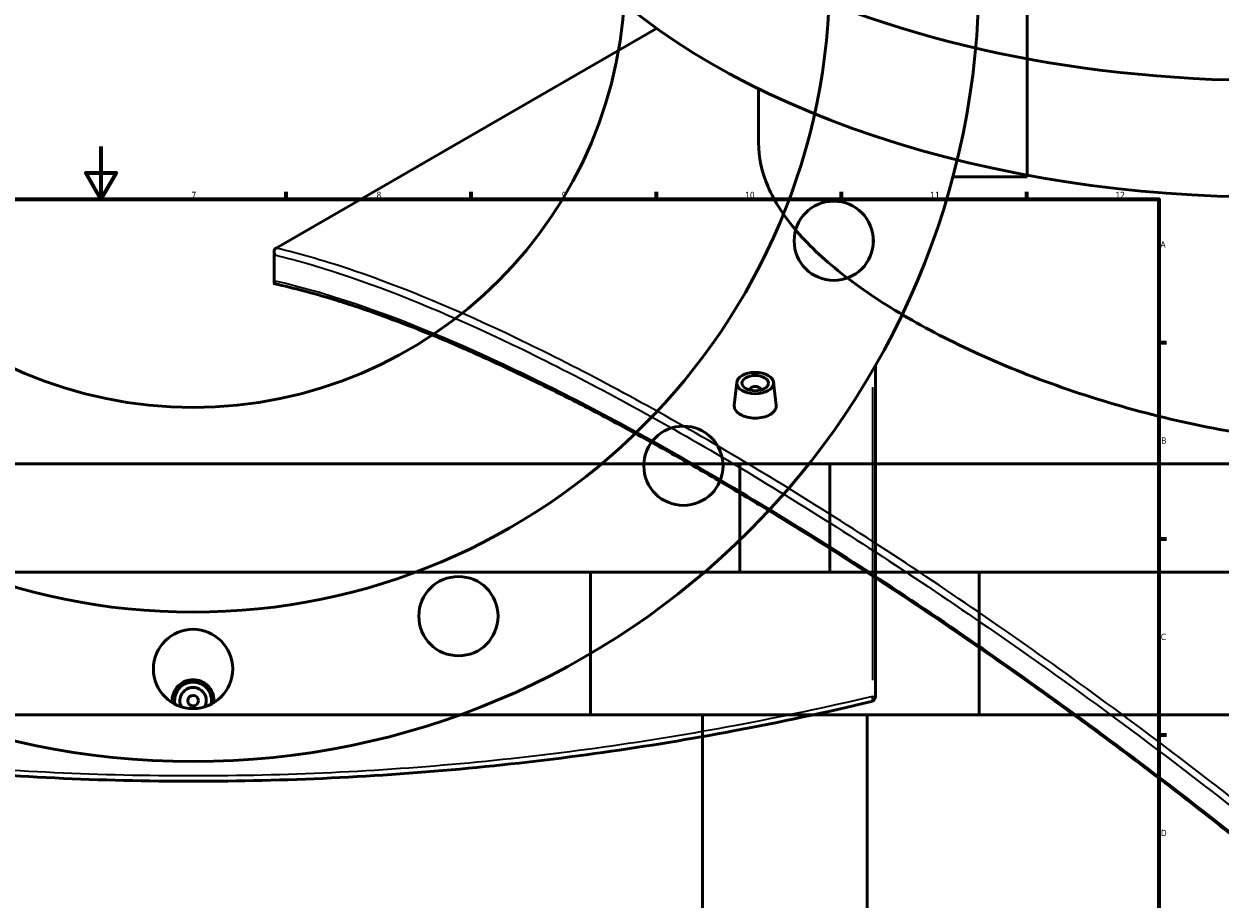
# Model space of a CAD drawing. Header units: millimetres. Extents: x -674 to 1238, y -406 to 964.
# Tile 11 of 13: x 391 to 844, y 309 to 640. Entities that reach past the tile are written whole.
import ezdxf

# ---------------------------------------------------------------- set-up
doc = ezdxf.new("R2010")
doc.units = ezdxf.units.MM
for name, color, linetype, lineweight in [('Border (ANSI)', 7, 'Continuous', 70), ('Dimension (ANSI)', 7, 'Continuous', 25), ('Visible (ANSI)', 7, 'Continuous', 50), ('Visible Narrow (ANSI)', 7, 'Continuous', 35)]:
    doc.layers.add(name, color=color, linetype=linetype, lineweight=lineweight)
doc.styles.add('Note Text (ANSI)', font='tahoma.ttf')
doc.dimstyles.new('Default - mm (ANSI)', dxfattribs={"dimtxt": 2.4, "dimasz": 2.5, "dimexe": 3.175, "dimexo": 1.6002, "dimgap": 0.8, "dimtad": 0, "dimtoh": 1, "dimdec": 0, "dimrnd": 1e-08, "dimzin": 4, "dimdsep": 46, "dimtxsty": 'Note Text (ANSI)', "dimcen": 0.09, "dimdle": 10, "dimclrd": 256, "dimclre": 256, "dimclrt": 5, "dimadec": 1, "dimazin": 1, "dimtfac": 1.27, "dimtofl": 0, "dimtmove": 0, "dimatfit": 3, "dimfxl": 1, "dimtolj": 1, "dimtzin": 4, "dimlwd": -1, "dimlwe": -1, "dimarcsym": 0})

# ---------------------------------------------------------------- blocks, each defined once
blk = doc.blocks.new('Borders Default Border')
at = {"layer": 'Border (ANSI)'}
for p, q in [((490.58, 574), (490.58, 576.8)), ((560.67, 574), (560.67, 576.8)), ((630.75, 574), (630.75, 576.8)), ((700.83, 574), (700.83, 576.8)), ((770.92, 574), (770.92, 576.8)), ((821, 519.75), (823.8, 519.75)), ((821, 445.5), (823.8, 445.5)), ((821, 371.25), (823.8, 371.25))]:
    blk.add_line(p, q, dxfattribs=at)
at = {"layer": 'Border (ANSI)', "flags": 128}
for points in [[(420.5, 594), (420.5, 574), (414.73, 584), (426.27, 584), (420.5, 574)], [(20, 20), (20, 574), (821, 574), (821, 20), (20, 20)]]:
    blk.add_lwpolyline(points, dxfattribs=at)
at = {"layer": 'Border (ANSI)', "color": 5, "true_color": 0x0000ff, "char_height": 2.4, "attachment_point": 7, "style": 'Note Text (ANSI)'}
for s, insert in [('7', (454.8, 574.4)), ('8', (524.84, 574.35)), ('9', (594.92, 574.35)), ('10', (664.35, 574.35)), ('11', (734.43, 574.4)), ('12', (804.52, 574.4)), ('A', (821.58, 555.68)), ('B', (821.87, 481.43)), ('C', (821.71, 407.13)), ('D', (821.72, 332.93))]:
    blk.add_mtext(s, dxfattribs=dict(at, insert=insert))
blk = doc.blocks.new('*D7')
at = {"layer": 'Defpoints', "color": 0, "transparency": 16777216}
for p in [(396.34, 811.18), (514.43, 506.25)]:
    blk.add_point(p, dxfattribs=at)
at = {"layer": 'Dimension (ANSI)', "transparency": 16777216}
for p, q in [((440.96, 695.94), (397.24, 808.85)), ((437.8, 695.94), (440.96, 695.94))]:
    blk.add_line(p, q, dxfattribs=at)
blk.add_solid([(397.63, 809), (396.85, 808.7), (396.34, 811.18)], dxfattribs=at)
at = {"layer": 'Dimension (ANSI)', "color": 5, "transparency": 16777216, "insert": (429.24, 697.24), "char_height": 2.4, "attachment_point": 1, "style": 'Note Text (ANSI)'}
blk.add_mtext('\\A1;∅327', dxfattribs=at)
blk = doc.blocks.new('*D8')
at = {"layer": 'Defpoints', "color": 0, "transparency": 16777216}
for p in [(289.35, 905.57), (621.42, 411.86)]:
    blk.add_point(p, dxfattribs=at)
at = {"layer": 'Dimension (ANSI)', "transparency": 16777216}
for p, q in [((342.13, 827.1), (290.74, 903.49)), ((338.93, 827.1), (342.13, 827.1))]:
    blk.add_line(p, q, dxfattribs=at)
blk.add_solid([(291.09, 903.73), (290.39, 903.26), (289.35, 905.57)], dxfattribs=at)
at = {"layer": 'Dimension (ANSI)', "color": 5, "transparency": 16777216, "insert": (330.43, 828.39), "char_height": 2.4, "attachment_point": 1, "style": 'Note Text (ANSI)'}
blk.add_mtext('\\A1;∅595', dxfattribs=at)

msp = doc.modelspace()

# ---------------------------------------------------------------- linework, layer by layer
at = {"layer": 'Visible (ANSI)'}
for p, q in [((771.08, 734.96), (771.08, 582.46)), ((486.83, 555.51), (630.85, 638.67)), ((669.46, 595.31), (669.46, 615.8)), ((742.95, 582.46), (771.08, 582.46)), ((486.05, 542.3), (486.05, 554.09)), ((713.68, 385.79), (713.68, 511.11)), ((661.17, 504.65), (660.25, 496)), ((675.15, 504.65), (676.07, 496.01)), ((666.16, 501.95), (666.16, 501.75)), ((670.16, 501.95), (670.16, 501.75)), ((696.38, 473.89), (214.38, 473.89)), ((1144.38, 473.89), (662.38, 473.89)), ((662.38, 432.89), (662.38, 473.89)), ((696.38, 432.89), (696.38, 473.89)), ((752.88, 432.89), (157.88, 432.89)), ((1200.88, 432.89), (605.88, 432.89)), ((605.88, 378.89), (605.88, 432.89)), ((752.88, 378.89), (752.88, 432.89)), ((752.88, 378.89), (157.88, 378.89)), ((1200.88, 378.89), (605.88, 378.89)), ((648.18, 177.89), (648.18, 378.89)), ((710.58, 208.89), (710.58, 378.89))]:
    msp.add_line(p, q, dxfattribs=at)
for centre, radius in [((455.38, 658.71), 297.5), ((455.38, 658.71), 241), ((455.38, 658.71), 163.5), ((697.9, 558.26), 15), ((641, 473.1), 15), ((555.84, 416.19), 15), ((455.38, 396.21), 15), ((455.38, 384.21), 2)]:
    msp.add_circle(centre, radius, dxfattribs=at)
for centre, radius, start, end in [((455.38, 384.21), 7, 349.0194, 190.9806), ((455.38, 384.21), 5, 332.1819, 207.8181), ((711.68, 385.79), 2, 283.3869, 0)]:
    msp.add_arc(centre, radius, start, end, dxfattribs=at)
for centre, major_axis, start_param, end_param in [((862.26, 790.7), (-297.5, 0), 4.915974, 10.791989), ((862.26, 746.61), (-297.5, 0), 0, 3.141593), ((668.16, 501.95), (-2, 0), 2.963882, 6.460896)]:
    msp.add_ellipse(centre, major_axis=major_axis, ratio=0.57735, start_param=start_param, end_param=end_param, dxfattribs=at)
for major_axis in [(-7, 0), (5, 0)]:
    msp.add_ellipse((668.16, 504.4), major_axis=major_axis, ratio=0.57735, dxfattribs=at)
for points, knots in [([(998.59, 503.78), (994.28, 501.29), (989.69, 498.96), (980.03, 494.69), (974.95, 492.75), (959.1, 487.58), (947.69, 485.02), (923.94, 481.8), (911.58, 481.13), (886.76, 481.44), (874.3, 482.42), (850.22, 485.58), (837.77, 487.87), (812.95, 493.71), (800.58, 497.26), (776.83, 505.27), (765.42, 509.73), (749.56, 516.8), (744.49, 519.22), (734.83, 524.12), (730.24, 526.61), (721.62, 531.59), (717.45, 534.16), (709.49, 539.43), (705.7, 542.13), (695.06, 550.35), (688.95, 556.01), (679.14, 567.37), (675.45, 573.1), (670.61, 584.38), (669.46, 589.94), (669.46, 595.31)], [0, 0, 0, 0, 1.829353, 1.829353, 3.658706, 3.658706, 7.317413, 7.317413, 10.976119, 10.976119, 14.634825, 14.634825, 18.292221, 18.292221, 21.949617, 21.949617, 25.607013, 25.607013, 27.435711, 27.435711, 29.264409, 29.264409, 31.093107, 31.093107, 32.921804, 32.921804, 36.5792, 36.5792, 40.236596, 40.236596, 43.893992, 43.893992, 43.893992, 43.893992]), ([(486.34, 552.93), (486.34, 552.94), (486.34, 552.94), (486.23, 553.16), (486.15, 553.38), (486.05, 553.83), (486.03, 554.05), (486.07, 554.5), (486.14, 554.73), (486.34, 555.11), (486.47, 555.26), (486.63, 555.38)], [-0.2974465, -0.2974465, -0.2974465, -0.2974465, -0.2966962, -0.2966962, -0.222057, -0.222057, -0.1494356, -0.1494356, -0.0693112, -0.0693112, 0, 0, 0, 0]), ([(486.31, 541.97), (486.22, 541.99), (486.14, 542.04), (486.03, 542.2), (486.03, 542.33), (486.11, 542.64), (486.21, 542.83), (486.34, 543.03), (486.34, 543.03), (486.34, 543.03)], [-0.355722, -0.355722, -0.355722, -0.355722, -0.2677811, -0.2677811, -0.1409515, -0.1409515, 0, 0, 0.0011706, 0.0011706, 0.0011706, 0.0011706]), ([(849.26, 332.8), (842.35, 338.29), (835.41, 343.72), (821.52, 354.43), (814.57, 359.71), (800.66, 370.12), (793.71, 375.25), (779.83, 385.33), (772.91, 390.3), (759.09, 400.05), (752.2, 404.83), (738.49, 414.22), (731.67, 418.83), (718.1, 427.83), (711.35, 432.24), (697.96, 440.84), (691.32, 445.04), (678.16, 453.22), (671.64, 457.2), (658.73, 464.93), (652.35, 468.69), (639.73, 475.95), (633.5, 479.47), (621.22, 486.25), (615.16, 489.52), (603.22, 495.8), (597.35, 498.81), (585.8, 504.58), (580.12, 507.33), (568.98, 512.56), (563.51, 515.04), (552.8, 519.73), (547.55, 521.93), (537.27, 526.06), (532.25, 527.99), (523.66, 531.11), (520.04, 532.37), (513.82, 534.43), (511.2, 535.27), (504.72, 537.26), (500.92, 538.34), (493.49, 540.31), (489.86, 541.19), (486.31, 541.97)], [6.84801, 6.84801, 6.84801, 6.84801, 9.531262, 9.531262, 12.214514, 12.214514, 14.897765, 14.897765, 17.581017, 17.581017, 20.264269, 20.264269, 22.947521, 22.947521, 25.630772, 25.630772, 28.314024, 28.314024, 30.997276, 30.997276, 33.680527, 33.680527, 36.363779, 36.363779, 39.047031, 39.047031, 41.730283, 41.730283, 44.413534, 44.413534, 47.096786, 47.096786, 49.780038, 49.780038, 52.46329, 52.46329, 54.475728, 54.475728, 55.985057, 55.985057, 58.249051, 58.249051, 60.513045, 60.513045, 60.513045, 60.513045]), ([(673.77, 492.46), (673.07, 492.06), (672.17, 491.71), (670.22, 491.25), (669.16, 491.14), (667.17, 491.15), (666.1, 491.27), (664.15, 491.75), (663.26, 492.1), (661.85, 492.91), (661.24, 493.43), (660.43, 494.55), (660.23, 495.15), (660.23, 495.81), (660.24, 495.91), (660.25, 496)], [0, 0, 0, 0, 0.298721, 0.298721, 0.597442, 0.597442, 0.896124, 0.896124, 1.194807, 1.194807, 1.493489, 1.493489, 1.792172, 1.792172, 1.840677, 1.840677, 1.840677, 1.840677]), ([(676.07, 496.01), (676.08, 495.91), (676.09, 495.82), (676.09, 495.14), (675.89, 494.52), (675.08, 493.39), (674.47, 492.87), (673.77, 492.46)], [4.1331092, 4.1331092, 4.1331092, 4.1331092, 4.1817853, 4.1817853, 4.4805062, 4.4805062, 4.7792271, 4.7792271, 4.7792271, 4.7792271]), ([(447.49, 383.46), (447.46, 383.71), (447.45, 383.97), (447.45, 385.21), (447.65, 386.27), (448.46, 388.22), (449.07, 389.12), (450.48, 390.52), (451.37, 391.13), (453.33, 391.94), (454.39, 392.14), (456.38, 392.14), (457.44, 391.94), (459.39, 391.13), (460.29, 390.52), (461.7, 389.12), (462.31, 388.22), (463.12, 386.27), (463.31, 385.21), (463.31, 384.21)], [2.315264, 2.315264, 2.315264, 2.315264, 2.389614, 2.389614, 2.688334, 2.688334, 2.987055, 2.987055, 3.285738, 3.285738, 3.58442, 3.58442, 3.883103, 3.883103, 4.181785, 4.181785, 4.480506, 4.480506, 4.779227, 4.779227, 4.779227, 4.779227]), ([(198.62, 383.85), (215.62, 379.8), (233.04, 376.08), (283.26, 366.65), (316.9, 361.85), (385.49, 355.38), (420.44, 353.71), (455.38, 353.71), (490.33, 353.71), (525.28, 355.38), (593.87, 361.85), (627.5, 366.65), (677.72, 376.08), (695.15, 379.8), (712.15, 383.85)], [1.139061, 1.139061, 1.139061, 1.139061, 6.872418, 6.872418, 17.337249, 17.337249, 27.802084, 27.802084, 27.802084, 38.26692, 38.26692, 48.731751, 48.731751, 54.465108, 54.465108, 54.465108, 54.465108])]:
    msp.add_open_spline(points, degree=3, knots=knots, dxfattribs=at)
for points in [[(486.83, 555.51), (486.76, 555.48), (486.7, 555.43), (486.63, 555.38)], [(463.31, 384.21), (463.31, 383.97), (463.3, 383.71), (463.28, 383.46)]]:
    msp.add_open_spline(points, degree=3, dxfattribs=at)
at = {"layer": 'Visible Narrow (ANSI)'}
for p, q in [((712.52, 561.29), (712.52, 555.23)), ((486.34, 543.03), (486.34, 552.93)), ((712.52, 502.92), (712.52, 391.96)), ((712.62, 385.79), (713.68, 385.79))]:
    msp.add_line(p, q, dxfattribs=at)
msp.add_ellipse((711.68, 385.79), major_axis=(0.46, -1.95), ratio=0.408666, start_param=0.073692, end_param=1.40015, dxfattribs=at)
for points, knots in [([(486.34, 552.93), (495.5, 550.72), (505.19, 547.86), (534.04, 537.97), (554.43, 529.45), (598.35, 508.43), (621.88, 495.92), (646.59, 481.66), (671.3, 467.39), (697.2, 451.36), (750.28, 416.38), (777.45, 397.43), (819.63, 366.32), (834.58, 354.95), (849.46, 343.29)], [1.139061, 1.139061, 1.139061, 1.139061, 6.872418, 6.872418, 17.337249, 17.337249, 27.802084, 27.802084, 27.802084, 38.26692, 38.26692, 48.731751, 48.731751, 54.465108, 54.465108, 54.465108, 54.465108]), ([(851.1, 345.41), (836.21, 357.11), (821.24, 368.51), (779.03, 399.71), (751.82, 418.7), (698.68, 453.76), (672.75, 469.82), (648.01, 484.11), (623.26, 498.4), (599.69, 510.91), (555.69, 531.94), (535.26, 540.45), (506.11, 550.39), (496.19, 553.29), (486.83, 555.51)], [-54.465108, -54.465108, -54.465108, -54.465108, -48.731751, -48.731751, -38.26692, -38.26692, -27.802084, -27.802084, -27.802084, -17.337249, -17.337249, -6.872418, -6.872418, -1.008322, -1.008322, -1.008322, -1.008322]), ([(849.46, 333.38), (833.76, 345.84), (817.97, 357.95), (775.41, 389.54), (748.67, 408.26), (696.44, 442.81), (670.94, 458.62), (646.59, 472.68), (622.24, 486.73), (599.04, 499.04), (555.69, 519.68), (535.55, 528.02), (506.27, 537.91), (496.01, 540.84), (486.34, 543.03)], [6.84801, 6.84801, 6.84801, 6.84801, 12.919444, 12.919444, 23.231284, 23.231284, 33.54313, 33.54313, 33.54313, 43.854976, 43.854976, 54.166816, 54.166816, 60.238429, 60.238429, 60.238429, 60.238429]), ([(712.52, 385.79), (695.5, 381.75), (678.05, 378.04), (627.75, 368.63), (594.07, 363.84), (525.38, 357.38), (490.38, 355.71), (455.38, 355.71), (420.39, 355.71), (385.39, 357.38), (316.69, 363.84), (283.01, 368.63), (232.31, 378.12), (214.48, 381.92), (197.08, 386.07)], [-54.465108, -54.465108, -54.465108, -54.465108, -48.731751, -48.731751, -38.26692, -38.26692, -27.802084, -27.802084, -27.802084, -17.337249, -17.337249, -6.872418, -6.872418, -1.008322, -1.008322, -1.008322, -1.008322])]:
    msp.add_open_spline(points, degree=3, knots=knots, dxfattribs=at)

# ---------------------------------------------------------------- block references
msp.add_blockref('Borders Default Border', (0, 0))

# ---------------------------------------------------------------- dimensions: what is measured, and where the dimension line sits
at = {"layer": 'Dimension (ANSI)'}
for p1, p2, picture, middle in [((621.42, 411.86), (289.35, 905.57), '*D8', (334.28, 827.1)), ((514.43, 506.25), (396.34, 811.18), '*D7', (433.12, 695.94))]:
    dim = msp.add_diameter_dim_2p(p1=p1, p2=p2, dimstyle='Default - mm (ANSI)', override={"dimgap": 0.8, "dimtih": 1, "dimdec": 0, "dimlfac": 1, "dimtol": 0, "dimlim": 0, "dimtp": 0, "dimtm": 0, "dimtdec": 2}, dxfattribs=at)
    dim.commit()
    dim.dimension.update_dxf_attribs({"geometry": picture, "text_midpoint": middle, "dimtype": 163})

doc.saveas('drawing.dxf')
